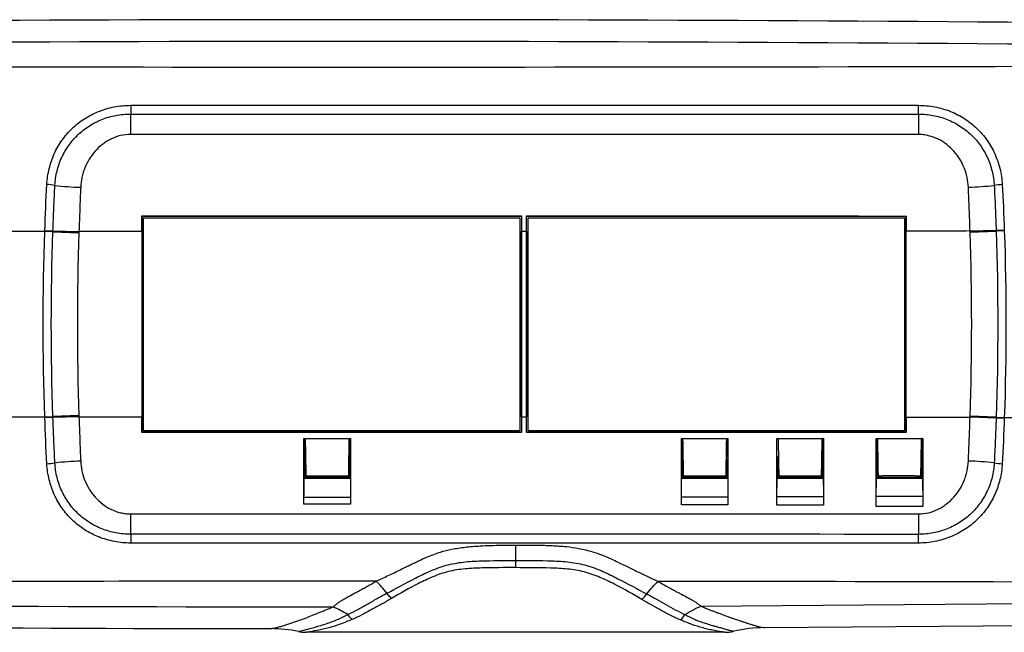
# Paper-space layout '_Bottom' of a CAD drawing. Header units: millimetres. Extents: x -8 to 293, y 158 to 238.
# Tile 2 of 3: x 99 to 228, y 158 to 238. Entities that reach past the tile are written whole.
import ezdxf

# ---------------------------------------------------------------- set-up
doc = ezdxf.new("R2010")
doc.units = ezdxf.units.MM

psp = doc.layouts.new('_Bottom')

# ---------------------------------------------------------------- linework, layer by layer
at = {"color": 7, "linetype": 'Continuous', "lineweight": 25}
for p, q in [((113.81, 226.69), (113.81, 225.55)), ((113.81, 222.89), (113.81, 225.55)), ((216.91, 225.55), (216.91, 226.69)), ((216.91, 225.55), (216.92, 222.88)), ((115.27, 212.21), (115.3, 212.18)), ((115.3, 183.91), (115.3, 212.18)), ((115.3, 212.18), (164.95, 212.18)), ((115.5, 211.98), (164.75, 211.98)), ((115.5, 184.08), (115.5, 211.98)), ((164.75, 211.98), (164.75, 184.08)), ((164.98, 212.21), (164.95, 212.18)), ((164.95, 212.18), (164.95, 183.91)), ((165.61, 212.21), (165.63, 212.18)), ((165.63, 183.91), (165.63, 212.18)), ((165.63, 212.18), (215.28, 212.18)), ((165.83, 211.98), (215.08, 211.98)), ((165.83, 184.08), (165.83, 211.98)), ((215.08, 211.98), (215.08, 184.08)), ((215.31, 212.2), (215.28, 212.18)), ((215.28, 212.18), (215.28, 183.91)), ((103.63, 210.13), (102.56, 210.17)), ((103.63, 210.21), (102.57, 210.26)), ((103.63, 210.27), (107.04, 210.17)), ((103.63, 210.21), (107.04, 210.1)), ((103.63, 210.13), (107.03, 210.01)), ((165.61, 210.16), (164.98, 210.16)), ((223.68, 210.24), (227.09, 210.34)), ((223.68, 210.18), (227.09, 210.29)), ((223.68, 210.09), (227.09, 210.21)), ((228.16, 210.33), (227.09, 210.29)), ((228.16, 210.25), (227.09, 210.21)), ((102.56, 185.92), (103.63, 185.96)), ((102.57, 185.83), (103.63, 185.87)), ((107.03, 186.08), (103.63, 185.96)), ((107.04, 185.99), (103.63, 185.87)), ((107.04, 185.92), (103.63, 185.82)), ((164.98, 185.93), (165.61, 185.93)), ((227.09, 185.88), (223.68, 186)), ((227.09, 185.8), (223.68, 185.91)), ((227.09, 185.74), (223.68, 185.85)), ((227.09, 185.88), (228.16, 185.84)), ((227.09, 185.8), (228.16, 185.75)), ((115.27, 183.88), (115.3, 183.91)), ((164.95, 183.91), (115.3, 183.91)), ((164.75, 184.08), (115.5, 184.08)), ((164.98, 183.88), (164.95, 183.91)), ((165.61, 183.88), (165.63, 183.91)), ((215.28, 183.91), (165.63, 183.91)), ((215.08, 184.08), (165.83, 184.08)), ((186.03, 183.02), (185.96, 183.02)), ((191.92, 183.02), (191.85, 183.02)), ((191.91, 180.69), (191.92, 183.02)), ((215.31, 183.88), (215.28, 183.91)), ((136.58, 180.69), (136.69, 180.69)), ((185.97, 180.84), (185.98, 179.31)), ((185.99, 180.69), (186.09, 180.69)), ((191.9, 179.31), (191.9, 180.44)), ((198.47, 180.69), (198.59, 180.69)), ((198.47, 180.69), (198.48, 179.31)), ((204.28, 180.69), (204.41, 180.69)), ((211.47, 180.69), (211.59, 180.69)), ((217.41, 180.69), (217.28, 180.69)), ((217.4, 179.82), (217.27, 179.81)), ((136.74, 178.19), (136.6, 178.19)), ((136.6, 177.98), (136.6, 178.14)), ((136.94, 177.98), (136.6, 177.98)), ((137.12, 178.09), (136.94, 177.98)), ((136.94, 177.98), (140.94, 177.98)), ((137.12, 178.19), (137.12, 178.09)), ((137.12, 178.09), (140.76, 178.09)), ((140.76, 178.19), (140.76, 178.09)), ((140.76, 178.09), (140.94, 177.98)), ((142.48, 177.98), (140.94, 177.98)), ((141.32, 178.19), (141.33, 177.96)), ((142.48, 178.2), (142.34, 178.2)), ((186.14, 178.2), (186, 178.2)), ((186, 177.98), (186, 178.14)), ((191.88, 177.98), (186, 177.98)), ((188.11, 177.96), (188.12, 178.19)), ((191.88, 178.2), (191.74, 178.2)), ((191.88, 178.19), (191.82, 178.19)), ((198.64, 178.19), (198.42, 178.19)), ((198.5, 177.97), (198.5, 178.14)), ((204.38, 177.97), (198.5, 177.97)), ((204.46, 178.19), (204.24, 178.19)), ((211.49, 177.96), (211.5, 178.14)), ((211.84, 177.96), (211.49, 177.96)), ((211.64, 178.19), (211.49, 178.19)), ((212.19, 178.18), (211.84, 177.96)), ((211.84, 177.96), (216.84, 177.96)), ((212.02, 178.07), (212.02, 178.19)), ((212.27, 178.22), (216.41, 178.22)), ((212.72, 178.15), (212.72, 178.19)), ((212.91, 178.16), (212.91, 178.19)), ((213.81, 178.11), (213.81, 178.19)), ((214.02, 178.11), (214.02, 178.19)), ((214.31, 178.14), (214.31, 178.19)), ((215.29, 178.12), (215.29, 178.19)), ((216.46, 178.19), (216.84, 177.96)), ((217.39, 177.96), (216.84, 177.96)), ((217.25, 178.19), (217.39, 178.19)), ((113.81, 170.54), (113.81, 173.2)), ((216.92, 173.2), (216.91, 170.53)), ((113.81, 170.54), (113.81, 169.39)), ((216.91, 169.39), (216.91, 170.53)), ((188.43, 161.13), (267.75, 161.76)), ((196.76, 158.32), (267.79, 158.91)), ((191.57, 157.71), (136.83, 157.71))]:
    psp.add_line(p, q, dxfattribs=at)
at = {"color": 8, "linetype": 'Continuous', "lineweight": 25}
for p, q in [((136.58, 179.64), (136.71, 179.64)), ((186.12, 179.06), (185.98, 179.06)), ((191.9, 178.99), (191.75, 178.99)), ((198.62, 179.02), (198.48, 179.02)), ((204.4, 179.05), (204.25, 179.05)), ((213.44, 178.14), (213.44, 178.19)), ((217.24, 178.21), (217.39, 178.21))]:
    psp.add_line(p, q, dxfattribs=at)
at = {"color": 7, "linetype": 'Continuous', "lineweight": 25, "flags": 128}
for points in [[(136.49, 183.09), (136.53, 183.06), (136.56, 183.02)], [(142.46, 182.48), (142.45, 182.66), (142.45, 182.81), (142.45, 182.94), (142.45, 183.03), (142.45, 183.08)], [(142.45, 183.08), (142.46, 182.26), (142.47, 181.47), (142.49, 180.69)], [(142.59, 183.09), (142.55, 183.06), (142.52, 183.02)], [(185.89, 183.09), (185.93, 183.06), (185.96, 183.02)], [(191.99, 183.09), (191.95, 183.06), (191.92, 183.02)], [(198.39, 183.09), (198.43, 183.06), (198.46, 183.02)], [(204.49, 183.09), (204.45, 183.06), (204.42, 183.02)], [(211.39, 183.09), (211.42, 183.06), (211.46, 183.02)], [(217.49, 183.09), (217.47, 183.07), (217.45, 183.05), (217.42, 183.02)], [(142.49, 180.69), (142.48, 181.27), (142.47, 181.87), (142.46, 182.48)], [(136.51, 177.89), (136.56, 177.94), (136.6, 177.98)], [(142.48, 178.14), (142.48, 178.04), (142.48, 177.98)], [(142.57, 177.89), (142.52, 177.94), (142.48, 177.98)], [(185.92, 177.89), (185.96, 177.93), (186, 177.98)], [(191.88, 178.14), (191.88, 178.03), (191.88, 177.98)], [(191.96, 177.89), (191.92, 177.93), (191.88, 177.98)], [(198.42, 177.89), (198.46, 177.93), (198.5, 177.97)], [(204.38, 178.14), (204.38, 178.03), (204.38, 177.97)], [(204.46, 177.89), (204.42, 177.93), (204.38, 177.97)], [(211.42, 177.89), (211.46, 177.93), (211.49, 177.96)], [(217.38, 178.14), (217.39, 178.03), (217.39, 177.96)], [(217.46, 177.89), (217.42, 177.93), (217.39, 177.96)]]:
    psp.add_lwpolyline(points, dxfattribs=at)
at = {"color": 7, "linetype": 'Continuous', "lineweight": 25}
for centre, radius, start, end in [((142.36, -10640.58), 10878.48, 89.339383, 90.660617), ((142.36, -10640.58), 10875.63, 89.339383, 90.660617), ((102.23, 205.25), 11.09, 81.4083, 86.8897), ((108.37, 253.26), 37.32, 263.1017, 268.2928), ((222.34, 253.85), 37.9, 271.6873, 276.8052), ((228.49, 205.06), 11.27, 93.0505, 98.447), ((102.23, 190.84), 11.08, 273.1105, 278.5919), ((108.37, 142.82), 37.32, 91.7073, 96.8985), ((222.34, 142.24), 37.9, 83.1947, 88.3126), ((228.49, 191.03), 11.27, 261.5527, 266.9493), ((142.36, 11036.67), 10875.63, 269.339383, 269.989095), ((142.36, 11036.67), 10878.48, 269.339383, 269.946209)]:
    psp.add_arc(centre, radius, start, end, dxfattribs=at)
for points in [[(19.3, 231.9), (101.33, 231.63), (183.39, 231.63), (265.42, 231.9)], [(113.81, 226.69), (148.18, 226.69), (182.54, 226.69), (216.91, 226.69)], [(113.81, 225.55), (148.18, 225.55), (182.55, 225.55), (216.91, 225.55)], [(216.92, 222.88), (182.55, 222.89), (148.18, 222.89), (113.81, 222.89)], [(102.57, 210.26), (102.63, 212.3), (102.72, 214.33), (102.83, 216.32)], [(227.89, 216.32), (228, 214.35), (228.09, 212.35), (228.16, 210.33)], [(115.27, 212.21), (131.84, 212.21), (148.41, 212.21), (164.98, 212.21)], [(115.27, 210.16), (115.27, 210.84), (115.27, 211.53), (115.27, 212.21)], [(164.98, 212.21), (164.98, 211.53), (164.98, 210.84), (164.98, 210.16)], [(165.61, 212.21), (182.17, 212.21), (198.74, 212.21), (215.31, 212.2)], [(165.61, 210.16), (165.61, 210.84), (165.61, 211.53), (165.61, 212.21)], [(215.31, 212.2), (215.31, 211.55), (215.31, 210.88), (215.31, 210.22)], [(102.56, 210.17), (74.74, 210.2), (46.91, 210.26), (19.09, 210.36)], [(102.56, 185.92), (102.29, 194), (102.29, 202.09), (102.56, 210.17)], [(103.63, 185.96), (103.35, 194.01), (103.35, 202.08), (103.63, 210.13)], [(103.63, 210.21), (103.63, 210.23), (103.63, 210.25), (103.63, 210.27)], [(103.63, 210.13), (103.63, 210.16), (103.63, 210.19), (103.63, 210.21)], [(107.04, 210.1), (107.04, 210.07), (107.04, 210.04), (107.03, 210.01)], [(107.04, 210.17), (107.04, 210.15), (107.04, 210.12), (107.04, 210.1)], [(115.27, 210.16), (112.53, 210.16), (109.78, 210.16), (107.04, 210.17)], [(115.27, 210.16), (115.27, 202.08), (115.27, 194.01), (115.27, 185.93)], [(164.98, 185.93), (164.98, 194.01), (164.98, 202.08), (164.98, 210.16)], [(165.61, 210.16), (165.6, 202.08), (165.6, 194.01), (165.61, 185.93)], [(223.68, 210.24), (220.89, 210.23), (218.1, 210.23), (215.31, 210.22)], [(215.31, 185.86), (215.31, 193.98), (215.31, 202.1), (215.31, 210.22)], [(223.68, 210.18), (223.68, 210.2), (223.68, 210.22), (223.68, 210.24)], [(223.68, 210.09), (223.68, 210.12), (223.68, 210.15), (223.68, 210.18)], [(223.68, 186), (223.96, 194.03), (223.96, 202.06), (223.68, 210.09)], [(227.09, 210.34), (227.09, 210.33), (227.09, 210.31), (227.09, 210.29)], [(227.09, 210.29), (227.09, 210.27), (227.09, 210.24), (227.09, 210.21)], [(227.09, 210.21), (227.37, 202.1), (227.37, 193.99), (227.09, 185.88)], [(228.16, 210.33), (228.16, 210.31), (228.16, 210.28), (228.16, 210.25)], [(228.16, 210.25), (228.44, 202.12), (228.44, 193.97), (228.16, 185.84)], [(107.03, 210.01), (106.76, 202.03), (106.76, 194.05), (107.03, 186.08)], [(19.09, 185.73), (46.91, 185.82), (74.74, 185.89), (102.56, 185.92)], [(102.57, 185.83), (102.56, 185.86), (102.56, 185.89), (102.56, 185.92)], [(102.83, 179.77), (102.72, 181.76), (102.63, 183.79), (102.57, 185.83)], [(103.63, 185.87), (103.63, 185.9), (103.63, 185.93), (103.63, 185.96)], [(103.63, 185.82), (103.63, 185.84), (103.63, 185.85), (103.63, 185.87)], [(107.04, 185.99), (107.04, 185.96), (107.04, 185.94), (107.04, 185.92)], [(107.04, 185.92), (109.78, 185.92), (112.53, 185.93), (115.27, 185.93)], [(115.27, 183.88), (115.27, 184.56), (115.27, 185.24), (115.27, 185.93)], [(164.98, 185.93), (164.98, 185.25), (164.98, 184.56), (164.98, 183.88)], [(165.61, 183.88), (165.61, 184.56), (165.61, 185.25), (165.61, 185.93)], [(215.31, 185.86), (215.31, 185.2), (215.31, 184.54), (215.31, 183.88)], [(215.31, 185.86), (218.1, 185.86), (220.89, 185.85), (223.68, 185.85)], [(223.68, 185.91), (223.68, 185.94), (223.68, 185.97), (223.68, 186)], [(223.68, 185.85), (223.68, 185.87), (223.68, 185.89), (223.68, 185.91)], [(227.09, 185.88), (227.09, 185.85), (227.09, 185.82), (227.09, 185.8)], [(227.09, 185.8), (227.09, 185.78), (227.09, 185.76), (227.09, 185.74)], [(228.16, 185.75), (228.09, 183.74), (228, 181.74), (227.89, 179.77)], [(228.16, 185.84), (240.65, 185.81), (253.14, 185.77), (265.63, 185.73)], [(164.98, 183.88), (148.41, 183.88), (131.84, 183.88), (115.27, 183.88)], [(136.65, 183.09), (136.68, 181.35), (136.71, 179.71), (136.74, 178.19)], [(142.34, 178.19), (142.36, 179.73), (142.39, 181.36), (142.42, 183.09)], [(142.5, 179.31), (142.5, 180.55), (142.51, 181.78), (142.52, 183.02)], [(215.31, 183.88), (198.74, 183.88), (182.17, 183.88), (165.61, 183.88)], [(186.05, 183.09), (186.08, 181.33), (186.11, 179.7), (186.14, 178.19)], [(191.74, 178.19), (191.76, 179.71), (191.79, 181.35), (191.82, 183.09)], [(198.55, 183.09), (198.58, 181.33), (198.61, 179.69), (198.64, 178.19)], [(204.24, 178.19), (204.26, 179.7), (204.29, 181.34), (204.32, 183.09)], [(204.4, 179.31), (204.4, 180.55), (204.41, 181.79), (204.42, 183.02)], [(217.4, 179.31), (217.41, 180.55), (217.41, 181.79), (217.42, 183.02)], [(136.59, 178.97), (136.59, 179.06), (136.58, 179.18), (136.58, 179.31)], [(142.49, 178.97), (142.49, 179.06), (142.5, 179.18), (142.5, 179.31)], [(185.99, 178.97), (185.98, 179.06), (185.98, 179.18), (185.98, 179.31)], [(191.9, 178.97), (191.9, 179.06), (191.9, 179.18), (191.9, 179.31)], [(198.48, 178.97), (198.48, 179.06), (198.48, 179.18), (198.48, 179.31)], [(204.4, 178.97), (204.4, 179.06), (204.4, 179.18), (204.4, 179.31)], [(211.48, 178.97), (211.48, 179.06), (211.48, 179.18), (211.48, 179.31)], [(217.4, 178.97), (217.4, 179.06), (217.4, 179.18), (217.4, 179.31)], [(136.74, 178.19), (138.6, 178.19), (140.47, 178.19), (142.34, 178.19)], [(186.14, 178.19), (188, 178.19), (189.87, 178.19), (191.74, 178.19)], [(198.64, 178.19), (200.5, 178.19), (202.37, 178.19), (204.24, 178.19)], [(211.64, 178.19), (213.5, 178.19), (215.37, 178.19), (217.24, 178.19)], [(113.81, 173.2), (148.18, 173.2), (182.55, 173.2), (216.92, 173.2)], [(216.91, 170.53), (182.55, 170.54), (148.18, 170.54), (113.81, 170.54)], [(216.91, 169.39), (182.54, 169.4), (148.18, 169.4), (113.81, 169.39)], [(164.24, 167.1), (164.23, 167.81), (164.23, 168.5), (164.23, 169.13)], [(164.24, 166.17), (164.24, 166.44), (164.24, 166.76), (164.24, 167.1)], [(145.92, 164.39), (103.71, 164.4), (61.5, 164.33), (19.3, 164.19)], [(147.34, 162.82), (146.89, 163.42), (146.4, 163.96), (145.92, 164.39)], [(181.36, 162.73), (181.83, 163.35), (182.34, 163.92), (182.84, 164.37)], [(265.42, 164.19), (237.9, 164.28), (210.37, 164.34), (182.84, 164.37)], [(147.95, 162.14), (147.74, 162.33), (147.54, 162.56), (147.34, 162.82)], [(180.72, 162.01), (180.94, 162.21), (181.16, 162.45), (181.36, 162.73)], [(186.34, 160.02), (187.03, 160.45), (187.73, 160.83), (188.43, 161.13)], [(142.25, 160.04), (141.61, 160.43), (140.95, 160.76), (140.29, 161.03)], [(142.78, 159.38), (142.6, 159.56), (142.42, 159.78), (142.25, 160.04)], [(185.79, 159.32), (185.98, 159.5), (186.17, 159.74), (186.34, 160.02)], [(135.78, 157.81), (134.59, 158.07), (133.37, 158.19), (132.15, 158.19)], [(135.78, 157.81), (135.98, 157.86), (136.2, 157.91), (136.43, 157.97)], [(136.43, 157.97), (136.5, 157.99), (136.57, 158.01), (136.64, 158.03)], [(191.79, 158.09), (191.93, 158.05), (192.07, 158.01), (192.2, 157.98)], [(192.2, 157.98), (192.39, 157.93), (192.58, 157.88), (192.75, 157.84)]]:
    psp.add_open_spline(points, degree=3, dxfattribs=at)
for points, knots in [([(102.83, 216.32), (102.87, 217.03), (102.98, 217.72), (103.22, 218.73), (103.32, 219.06), (103.54, 219.72), (103.67, 220.04), (104.09, 220.97), (104.43, 221.56), (105.21, 222.67), (105.66, 223.2), (106.64, 224.14), (107.17, 224.56), (108.04, 225.12), (108.35, 225.29), (108.97, 225.61), (109.29, 225.76), (110.26, 226.15), (110.94, 226.35), (112.36, 226.62), (113.08, 226.69), (113.81, 226.69)], [0, 0, 0, 0, 0.125, 0.125, 0.1875, 0.1875, 0.25, 0.25, 0.375, 0.375, 0.5, 0.5, 0.625, 0.625, 0.6875, 0.6875, 0.75, 0.75, 0.875, 0.875, 1, 1, 1, 1]), ([(103.89, 216.21), (103.92, 216.85), (104.02, 217.47), (104.24, 218.38), (104.33, 218.68), (104.53, 219.27), (104.65, 219.56), (105.03, 220.4), (105.34, 220.93), (106.05, 221.93), (106.46, 222.41), (107.35, 223.25), (107.83, 223.63), (108.62, 224.14), (108.89, 224.3), (109.45, 224.59), (109.74, 224.72), (110.62, 225.07), (111.23, 225.25), (112.18, 225.43), (112.5, 225.48), (113.15, 225.54), (113.48, 225.55), (113.81, 225.55)], [0, 0, 0, 0, 0.125, 0.125, 0.1875, 0.1875, 0.25, 0.25, 0.375, 0.375, 0.5, 0.5, 0.625, 0.625, 0.6875, 0.6875, 0.75, 0.75, 0.875, 0.875, 0.9375, 0.9375, 1, 1, 1, 1]), ([(216.91, 226.69), (217.64, 226.69), (218.35, 226.63), (219.4, 226.43), (219.75, 226.34), (220.43, 226.14), (220.77, 226.03), (221.75, 225.64), (222.36, 225.32), (223.52, 224.58), (224.07, 224.14), (225.06, 223.2), (225.5, 222.68), (226.09, 221.85), (226.27, 221.56), (226.61, 220.97), (226.77, 220.66), (227.19, 219.73), (227.42, 219.08), (227.67, 218.06), (227.73, 217.72), (227.84, 217.02), (227.87, 216.67), (227.89, 216.32)], [0, 0, 0, 0, 0.125, 0.125, 0.1875, 0.1875, 0.25, 0.25, 0.375, 0.375, 0.5, 0.5, 0.625, 0.625, 0.6875, 0.6875, 0.75, 0.75, 0.875, 0.875, 0.9375, 0.9375, 1, 1, 1, 1]), ([(216.91, 225.55), (217.57, 225.55), (218.21, 225.49), (219.47, 225.25), (220.09, 225.07), (221.27, 224.6), (221.83, 224.32), (222.62, 223.81), (222.88, 223.63), (223.36, 223.24), (223.6, 223.04), (224.04, 222.62), (224.25, 222.4), (224.66, 221.93), (224.85, 221.68), (225.38, 220.93), (225.69, 220.4), (226.07, 219.56), (226.19, 219.27), (226.4, 218.68), (226.48, 218.38), (226.71, 217.47), (226.8, 216.85), (226.84, 216.21)], [0, 0, 0, 0, 0.125, 0.125, 0.25, 0.25, 0.375, 0.375, 0.4375, 0.4375, 0.5, 0.5, 0.5625, 0.5625, 0.625, 0.625, 0.75, 0.75, 0.8125, 0.8125, 0.875, 0.875, 1, 1, 1, 1]), ([(113.81, 222.89), (113.35, 222.89), (112.91, 222.83), (112.03, 222.62), (111.62, 222.46), (111.02, 222.17), (110.83, 222.06), (110.46, 221.83), (110.28, 221.7), (109.76, 221.31), (109.45, 221.01), (108.87, 220.36), (108.61, 220.02), (108.16, 219.29), (107.97, 218.91), (107.73, 218.31), (107.65, 218.1), (107.53, 217.68), (107.47, 217.47), (107.33, 216.83), (107.28, 216.4), (107.26, 215.96)], [0, 0, 0, 0, 0.125, 0.125, 0.25, 0.25, 0.3125, 0.3125, 0.375, 0.375, 0.5, 0.5, 0.625, 0.625, 0.75, 0.75, 0.8125, 0.8125, 0.875, 0.875, 1, 1, 1, 1]), ([(223.46, 215.96), (223.42, 216.84), (223.24, 217.69), (222.76, 218.89), (222.56, 219.28), (222.11, 220.01), (221.86, 220.35), (221.28, 221), (220.96, 221.3), (220.27, 221.83), (219.9, 222.07), (219.11, 222.46), (218.69, 222.61), (218.04, 222.77), (217.81, 222.82), (217.37, 222.87), (217.14, 222.88), (216.92, 222.88)], [0, 0, 0, 0, 0.25, 0.25, 0.375, 0.375, 0.5, 0.5, 0.625, 0.625, 0.75, 0.75, 0.875, 0.875, 0.9375, 0.9375, 1, 1, 1, 1]), ([(103.63, 210.27), (103.67, 211.27), (103.71, 212.26), (103.79, 214.25), (103.84, 215.23), (103.89, 216.21)], [0, 0, 0, 0, 0.5, 0.5, 1, 1, 1, 1]), ([(107.26, 215.96), (107.22, 215), (107.18, 214.04), (107.11, 212.11), (107.07, 211.14), (107.04, 210.17)], [0, 0, 0, 0, 0.5, 0.5, 1, 1, 1, 1]), ([(223.68, 210.24), (223.64, 211.2), (223.61, 212.16), (223.54, 214.07), (223.5, 215.02), (223.46, 215.96)], [0, 0, 0, 0, 0.5, 0.5, 1, 1, 1, 1]), ([(226.84, 216.21), (226.89, 215.24), (226.93, 214.27), (227.02, 212.32), (227.05, 211.33), (227.09, 210.34)], [0, 0, 0, 0, 0.5, 0.5, 1, 1, 1, 1]), ([(102.56, 210.17), (102.56, 210.18), (102.56, 210.19), (102.56, 210.2), (102.56, 210.22), (102.56, 210.24), (102.57, 210.26)], [0, 0, 0, 0, 0.00002589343, 0.00002589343, 0.00002589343, 0.00008578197, 0.00008578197, 0.00008578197, 0.00008578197]), ([(103.89, 179.88), (103.84, 180.85), (103.79, 181.84), (103.71, 183.82), (103.67, 184.82), (103.63, 185.82)], [0, 0, 0, 0, 0.5, 0.5, 1, 1, 1, 1]), ([(107.03, 186.08), (107.04, 186.05), (107.04, 186.03), (107.04, 186), (107.04, 186), (107.04, 185.99), (107.04, 185.99)], [0, 0, 0, 0, 0.00007927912, 0.00007927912, 0.00007927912, 0.00009437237, 0.00009437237, 0.00009437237, 0.00009437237]), ([(107.04, 185.92), (107.07, 184.95), (107.11, 183.98), (107.18, 182.05), (107.22, 181.08), (107.26, 180.13)], [0, 0, 0, 0, 0.5, 0.5, 1, 1, 1, 1]), ([(223.46, 180.13), (223.5, 181.07), (223.54, 182.02), (223.61, 183.93), (223.64, 184.88), (223.68, 185.85)], [0, 0, 0, 0, 0.5, 0.5, 1, 1, 1, 1]), ([(227.09, 185.74), (227.05, 184.76), (227.02, 183.77), (226.93, 181.82), (226.89, 180.84), (226.84, 179.88)], [0, 0, 0, 0, 0.5, 0.5, 1, 1, 1, 1]), ([(228.16, 185.84), (228.16, 185.83), (228.16, 185.82), (228.16, 185.81), (228.16, 185.79), (228.16, 185.77), (228.16, 185.75)], [0, 0, 0, 0, 0.00002584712, 0.00002584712, 0.00002584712, 0.00008342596, 0.00008342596, 0.00008342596, 0.00008342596]), ([(136.49, 183.09), (137.34, 183.09), (138.19, 183.09), (139.04, 183.09), (139.63, 183.09), (140.22, 183.09), (140.81, 183.09), (141.4, 183.09), (142, 183.09), (142.59, 183.09)], [0, 0, 0, 0, 0.002545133, 0.002545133, 0.002545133, 0.00432256, 0.00432256, 0.00432256, 0.006099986, 0.006099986, 0.006099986, 0.006099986]), ([(136.49, 174.48), (136.49, 175.85), (136.49, 177.27), (136.49, 180.15), (136.49, 181.61), (136.49, 183.09)], [0, 0, 0, 0, 0.5, 0.5, 1, 1, 1, 1]), ([(136.56, 183.02), (136.57, 182.41), (136.57, 181.8), (136.58, 181.19), (136.58, 180.57), (136.58, 179.94), (136.58, 179.31)], [0.011477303, 0.011477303, 0.011477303, 0.011477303, 0.013494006, 0.013494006, 0.013494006, 0.015566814, 0.015566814, 0.015566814, 0.015566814]), ([(142.59, 183.09), (142.59, 181.61), (142.59, 180.15), (142.59, 177.26), (142.59, 175.85), (142.59, 174.48)], [0, 0, 0, 0, 0.5, 0.5, 1, 1, 1, 1]), ([(185.89, 183.09), (186.72, 183.09), (187.55, 183.09), (188.38, 183.09), (188.99, 183.09), (189.59, 183.09), (190.19, 183.09), (190.79, 183.09), (191.39, 183.09), (191.99, 183.09)], [0, 0, 0, 0, 0.00249424, 0.00249424, 0.00249424, 0.004297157, 0.004297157, 0.004297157, 0.006100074, 0.006100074, 0.006100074, 0.006100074]), ([(185.89, 174.38), (185.89, 175.77), (185.89, 177.2), (185.89, 180.12), (185.89, 181.6), (185.89, 183.09)], [0, 0, 0, 0, 0.5, 0.5, 1, 1, 1, 1]), ([(185.99, 180.69), (185.99, 180.79), (186, 181.17), (186.01, 181.77), (186.02, 182.46), (186.03, 182.84), (186.03, 183.02)], [0, 0, 0, 0, 0.126777, 0.518734, 0.779835, 1, 1, 1, 1]), ([(191.85, 183.02), (191.85, 182.95), (191.85, 182.56), (191.87, 181.98), (191.88, 181.27), (191.88, 180.88), (191.89, 180.69)], [0, 0, 0, 0, 0.085955, 0.481524, 0.745048, 1, 1, 1, 1]), ([(191.99, 183.09), (191.99, 181.6), (191.99, 180.11), (191.99, 177.19), (191.99, 175.77), (191.99, 174.38)], [0, 0, 0, 0, 0.5, 0.5, 1, 1, 1, 1]), ([(198.39, 183.09), (199.21, 183.09), (200.03, 183.09), (200.85, 183.09), (201.45, 183.09), (202.06, 183.09), (202.67, 183.09), (203.28, 183.09), (203.88, 183.09), (204.49, 183.09)], [0, 0, 0, 0, 0.002456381, 0.002456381, 0.002456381, 0.004278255, 0.004278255, 0.004278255, 0.006100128, 0.006100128, 0.006100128, 0.006100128]), ([(198.39, 174.33), (198.39, 175.73), (198.39, 177.17), (198.39, 180.1), (198.39, 181.59), (198.39, 183.09)], [0, 0, 0, 0, 0.5, 0.5, 1, 1, 1, 1]), ([(204.49, 183.09), (204.49, 181.59), (204.49, 180.1), (204.49, 177.16), (204.49, 175.73), (204.49, 174.33)], [0, 0, 0, 0, 0.5, 0.5, 1, 1, 1, 1]), ([(211.39, 183.09), (212.19, 183.09), (212.99, 183.09), (213.8, 183.09), (214.41, 183.09), (215.03, 183.09), (215.64, 183.09), (216.26, 183.09), (216.87, 183.09), (217.49, 183.09)], [0, 0, 0, 0, 0.002405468, 0.002405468, 0.002405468, 0.004252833, 0.004252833, 0.004252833, 0.006100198, 0.006100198, 0.006100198, 0.006100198]), ([(211.39, 174.16), (211.39, 175.58), (211.39, 177.05), (211.39, 180.04), (211.39, 181.56), (211.39, 183.09)], [0, 0, 0, 0, 0.5, 0.5, 1, 1, 1, 1]), ([(211.46, 183.02), (211.46, 182.41), (211.47, 181.8), (211.47, 181.19), (211.47, 180.57), (211.48, 179.94), (211.48, 179.31)], [0.011982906, 0.011982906, 0.011982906, 0.011982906, 0.014002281, 0.014002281, 0.014002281, 0.016077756, 0.016077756, 0.016077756, 0.016077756]), ([(211.55, 183.09), (211.57, 182.2), (211.58, 181.35), (211.61, 179.72), (211.62, 178.94), (211.64, 178.19)], [0, 0, 0, 0, 0.5, 0.5, 1, 1, 1, 1]), ([(217.24, 178.19), (217.25, 178.94), (217.26, 179.72), (217.29, 181.36), (217.31, 182.21), (217.32, 183.09)], [0, 0, 0, 0, 0.5, 0.5, 1, 1, 1, 1]), ([(217.49, 183.09), (217.49, 181.56), (217.49, 180.04), (217.49, 177.04), (217.49, 175.58), (217.49, 174.16)], [0, 0, 0, 0, 0.5, 0.5, 1, 1, 1, 1]), ([(113.81, 169.39), (113.08, 169.39), (112.37, 169.46), (111.32, 169.66), (110.97, 169.75), (110.28, 169.95), (109.95, 170.06), (108.97, 170.45), (108.36, 170.77), (107.2, 171.51), (106.65, 171.94), (105.66, 172.89), (105.22, 173.41), (104.63, 174.24), (104.45, 174.52), (104.11, 175.12), (103.95, 175.42), (103.53, 176.36), (103.31, 177.01), (103.06, 178.02), (102.99, 178.37), (102.89, 179.06), (102.85, 179.41), (102.83, 179.77)], [0, 0, 0, 0, 0.125, 0.125, 0.1875, 0.1875, 0.25, 0.25, 0.375, 0.375, 0.5, 0.5, 0.625, 0.625, 0.6875, 0.6875, 0.75, 0.75, 0.875, 0.875, 0.9375, 0.9375, 1, 1, 1, 1]), ([(113.81, 170.54), (113.15, 170.54), (112.51, 170.6), (111.25, 170.84), (110.63, 171.02), (109.45, 171.49), (108.89, 171.77), (108.1, 172.28), (107.84, 172.46), (107.36, 172.84), (107.13, 173.05), (106.68, 173.47), (106.47, 173.69), (106.07, 174.16), (105.87, 174.4), (105.34, 175.15), (105.03, 175.68), (104.65, 176.52), (104.53, 176.81), (104.33, 177.4), (104.24, 177.7), (104.02, 178.61), (103.92, 179.24), (103.89, 179.88)], [0, 0, 0, 0, 0.125, 0.125, 0.25, 0.25, 0.375, 0.375, 0.4375, 0.4375, 0.5, 0.5, 0.5625, 0.5625, 0.625, 0.625, 0.75, 0.75, 0.8125, 0.8125, 0.875, 0.875, 1, 1, 1, 1]), ([(107.26, 180.13), (107.3, 179.24), (107.48, 178.4), (107.96, 177.2), (108.16, 176.81), (108.61, 176.08), (108.86, 175.73), (109.44, 175.09), (109.76, 174.79), (110.45, 174.25), (110.82, 174.02), (111.61, 173.62), (112.03, 173.47), (112.68, 173.31), (112.91, 173.27), (113.35, 173.22), (113.58, 173.2), (113.81, 173.2)], [0, 0, 0, 0, 0.25, 0.25, 0.375, 0.375, 0.5, 0.5, 0.625, 0.625, 0.75, 0.75, 0.875, 0.875, 0.9375, 0.9375, 1, 1, 1, 1]), ([(226.84, 179.88), (226.8, 179.24), (226.71, 178.62), (226.49, 177.71), (226.4, 177.41), (226.19, 176.83), (226.08, 176.53), (225.69, 175.69), (225.38, 175.16), (224.67, 174.16), (224.26, 173.68), (223.37, 172.83), (222.89, 172.45), (222.1, 171.95), (221.83, 171.79), (221.27, 171.5), (220.98, 171.37), (220.1, 171.02), (219.49, 170.84), (218.54, 170.66), (218.21, 170.61), (217.57, 170.55), (217.24, 170.53), (216.91, 170.53)], [0, 0, 0, 0, 0.125, 0.125, 0.1875, 0.1875, 0.25, 0.25, 0.375, 0.375, 0.5, 0.5, 0.625, 0.625, 0.6875, 0.6875, 0.75, 0.75, 0.875, 0.875, 0.9375, 0.9375, 1, 1, 1, 1]), ([(227.89, 179.77), (227.85, 179.06), (227.75, 178.37), (227.5, 177.36), (227.41, 177.03), (227.18, 176.38), (227.05, 176.05), (226.63, 175.12), (226.29, 174.53), (225.51, 173.42), (225.06, 172.89), (224.08, 171.95), (223.55, 171.53), (222.68, 170.97), (222.37, 170.79), (221.75, 170.47), (221.43, 170.33), (220.46, 169.94), (219.78, 169.73), (218.36, 169.46), (217.64, 169.39), (216.91, 169.39)], [0, 0, 0, 0, 0.125, 0.125, 0.1875, 0.1875, 0.25, 0.25, 0.375, 0.375, 0.5, 0.5, 0.625, 0.625, 0.6875, 0.6875, 0.75, 0.75, 0.875, 0.875, 1, 1, 1, 1]), ([(216.92, 173.2), (217.37, 173.2), (217.81, 173.26), (218.69, 173.47), (219.1, 173.63), (219.7, 173.92), (219.89, 174.03), (220.26, 174.26), (220.44, 174.39), (220.96, 174.78), (221.27, 175.08), (221.85, 175.73), (222.11, 176.07), (222.56, 176.8), (222.75, 177.18), (222.99, 177.78), (223.07, 177.99), (223.19, 178.41), (223.25, 178.62), (223.39, 179.25), (223.44, 179.69), (223.46, 180.13)], [0, 0, 0, 0, 0.125, 0.125, 0.25, 0.25, 0.3125, 0.3125, 0.375, 0.375, 0.5, 0.5, 0.625, 0.625, 0.75, 0.75, 0.8125, 0.8125, 0.875, 0.875, 1, 1, 1, 1]), ([(136.49, 175.39), (136.5, 175.8), (136.5, 176.22), (136.5, 176.64), (136.51, 177.06), (136.51, 177.48), (136.51, 177.89)], [0, 0, 0, 0, 0.001256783, 0.001256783, 0.001256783, 0.002513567, 0.002513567, 0.002513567, 0.002513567]), ([(136.51, 177.89), (137.52, 177.89), (138.53, 177.89), (139.54, 177.89), (140.55, 177.89), (141.56, 177.89), (142.57, 177.89)], [0, 0, 0, 0, 0.003028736, 0.003028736, 0.003028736, 0.006057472, 0.006057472, 0.006057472, 0.006057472]), ([(136.59, 178.97), (136.59, 178.83), (136.59, 178.69), (136.59, 178.56), (136.6, 178.42), (136.6, 178.28), (136.6, 178.14)], [0.003243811, 0.003243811, 0.003243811, 0.003243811, 0.003885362, 0.003885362, 0.003885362, 0.004527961, 0.004527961, 0.004527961, 0.004527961]), ([(142.48, 178.14), (142.48, 178.28), (142.48, 178.42), (142.49, 178.56), (142.49, 178.69), (142.49, 178.83), (142.49, 178.97)], [0.003243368, 0.003243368, 0.003243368, 0.003243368, 0.003885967, 0.003885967, 0.003885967, 0.004527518, 0.004527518, 0.004527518, 0.004527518]), ([(142.57, 177.89), (142.57, 177.48), (142.57, 177.06), (142.58, 176.64), (142.58, 176.22), (142.58, 175.8), (142.59, 175.39)], [0, 0, 0, 0, 0.001256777, 0.001256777, 0.001256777, 0.002513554, 0.002513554, 0.002513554, 0.002513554]), ([(185.9, 175.46), (185.9, 175.86), (185.9, 176.27), (185.91, 176.68), (185.91, 177.08), (185.91, 177.49), (185.92, 177.89)], [0, 0, 0, 0, 0.001232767, 0.001232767, 0.001232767, 0.002465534, 0.002465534, 0.002465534, 0.002465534]), ([(185.92, 177.89), (186.92, 177.89), (187.93, 177.89), (188.94, 177.89), (189.95, 177.89), (190.96, 177.89), (191.96, 177.89)], [0, 0, 0, 0, 0.003024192, 0.003024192, 0.003024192, 0.006048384, 0.006048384, 0.006048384, 0.006048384]), ([(185.99, 178.97), (185.99, 178.83), (185.99, 178.69), (185.99, 178.56), (185.99, 178.42), (186, 178.28), (186, 178.14)], [0.003243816, 0.003243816, 0.003243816, 0.003243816, 0.003885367, 0.003885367, 0.003885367, 0.004527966, 0.004527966, 0.004527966, 0.004527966]), ([(191.88, 178.14), (191.88, 178.28), (191.89, 178.42), (191.89, 178.56), (191.89, 178.69), (191.89, 178.83), (191.9, 178.97)], [0.003243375, 0.003243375, 0.003243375, 0.003243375, 0.003885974, 0.003885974, 0.003885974, 0.004527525, 0.004527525, 0.004527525, 0.004527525]), ([(191.96, 177.89), (191.97, 177.65), (191.97, 177.4), (191.97, 177.16), (191.97, 176.92), (191.97, 176.67), (191.98, 176.43), (191.98, 176.1), (191.98, 175.78), (191.98, 175.46)], [0, 0, 0, 0, 0.000742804, 0.000742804, 0.000742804, 0.001485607, 0.001485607, 0.001485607, 0.002465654, 0.002465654, 0.002465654, 0.002465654]), ([(198.4, 175.48), (198.4, 175.88), (198.4, 176.28), (198.41, 176.69), (198.41, 177.09), (198.41, 177.49), (198.42, 177.89)], [0, 0, 0, 0, 0.0012293, 0.0012293, 0.0012293, 0.002458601, 0.002458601, 0.002458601, 0.002458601]), ([(198.42, 177.89), (199.43, 177.89), (200.43, 177.89), (201.44, 177.89), (202.45, 177.89), (203.45, 177.89), (204.46, 177.89)], [0, 0, 0, 0, 0.003022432, 0.003022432, 0.003022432, 0.006044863, 0.006044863, 0.006044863, 0.006044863]), ([(198.48, 178.97), (198.49, 178.83), (198.49, 178.69), (198.49, 178.56), (198.49, 178.42), (198.5, 178.28), (198.5, 178.14)], [0.00324382, 0.00324382, 0.00324382, 0.00324382, 0.00388537, 0.00388537, 0.00388537, 0.00452797, 0.00452797, 0.00452797, 0.00452797]), ([(204.38, 178.14), (204.39, 178.28), (204.39, 178.42), (204.39, 178.56), (204.39, 178.69), (204.39, 178.83), (204.4, 178.97)], [0.003243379, 0.003243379, 0.003243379, 0.003243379, 0.003885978, 0.003885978, 0.003885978, 0.004527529, 0.004527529, 0.004527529, 0.004527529]), ([(204.46, 177.89), (204.46, 177.65), (204.47, 177.4), (204.47, 177.16), (204.47, 176.91), (204.47, 176.67), (204.48, 176.42), (204.48, 176.11), (204.48, 175.79), (204.48, 175.48)], [0, 0, 0, 0, 0.000749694, 0.000749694, 0.000749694, 0.001499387, 0.001499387, 0.001499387, 0.002458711, 0.002458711, 0.002458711, 0.002458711]), ([(211.4, 175.55), (211.4, 175.94), (211.41, 176.33), (211.41, 176.72), (211.42, 177.11), (211.42, 177.5), (211.42, 177.89)], [0, 0, 0, 0, 0.00123066, 0.00123066, 0.00123066, 0.00246132, 0.00246132, 0.00246132, 0.00246132]), ([(211.42, 177.89), (211.95, 177.89), (212.47, 177.89), (212.99, 177.89), (213.51, 177.89), (214.04, 177.89), (214.56, 177.89), (215.53, 177.89), (216.49, 177.89), (217.46, 177.89)], [0, 0, 0, 0, 0.00156768, 0.00156768, 0.00156768, 0.003135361, 0.003135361, 0.003135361, 0.006030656, 0.006030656, 0.006030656, 0.006030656]), ([(211.48, 178.97), (211.48, 178.83), (211.49, 178.69), (211.49, 178.56), (211.49, 178.42), (211.49, 178.28), (211.5, 178.14)], [0.003243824, 0.003243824, 0.003243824, 0.003243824, 0.003885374, 0.003885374, 0.003885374, 0.004527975, 0.004527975, 0.004527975, 0.004527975]), ([(211.49, 177.99), (211.5, 177.99), (211.53, 177.99), (211.64, 177.99), (211.77, 177.99), (211.83, 177.99)], [0, 0, 0, 0, 0.0186, 0.568459, 1, 1, 1, 1]), ([(217.38, 178.14), (217.39, 178.28), (217.39, 178.42), (217.39, 178.56), (217.39, 178.69), (217.4, 178.83), (217.4, 178.97)], [0.003243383, 0.003243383, 0.003243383, 0.003243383, 0.003885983, 0.003885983, 0.003885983, 0.004527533, 0.004527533, 0.004527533, 0.004527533]), ([(217.46, 177.89), (217.46, 177.65), (217.46, 177.4), (217.46, 177.15), (217.47, 176.88), (217.47, 176.61), (217.47, 176.35), (217.48, 176.08), (217.48, 175.82), (217.48, 175.55)], [0, 0, 0, 0, 0.00078384, 0.00078384, 0.00078384, 0.001622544, 0.001622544, 0.001622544, 0.002461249, 0.002461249, 0.002461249, 0.002461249]), ([(136.49, 174.48), (136.49, 174.62), (136.49, 174.77), (136.49, 175.07), (136.49, 175.23), (136.49, 175.39)], [0, 0, 0, 0, 0.5, 0.5, 1, 1, 1, 1]), ([(136.49, 175.39), (137.51, 175.39), (138.52, 175.39), (139.54, 175.39), (140.56, 175.39), (141.57, 175.39), (142.59, 175.39)], [0.000053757, 0.000053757, 0.000053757, 0.000053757, 0.003100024, 0.003100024, 0.003100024, 0.006146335, 0.006146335, 0.006146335, 0.006146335]), ([(142.59, 175.39), (142.59, 175.23), (142.59, 175.08), (142.59, 174.77), (142.59, 174.62), (142.59, 174.48)], [0, 0, 0, 0, 0.5, 0.5, 1, 1, 1, 1]), ([(185.89, 174.38), (185.89, 174.55), (185.89, 174.72), (185.89, 175.09), (185.89, 175.28), (185.9, 175.46)], [0, 0, 0, 0, 0.5, 0.5, 1, 1, 1, 1]), ([(185.9, 175.46), (186.91, 175.46), (187.93, 175.46), (188.94, 175.46), (189.96, 175.46), (190.97, 175.46), (191.98, 175.46)], [0.000054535, 0.000054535, 0.000054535, 0.000054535, 0.003100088, 0.003100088, 0.003100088, 0.006144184, 0.006144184, 0.006144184, 0.006144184]), ([(191.98, 175.46), (191.99, 175.28), (191.99, 175.09), (191.99, 174.73), (191.99, 174.55), (191.99, 174.38)], [0, 0, 0, 0, 0.5, 0.5, 1, 1, 1, 1]), ([(198.39, 174.33), (198.39, 174.51), (198.39, 174.7), (198.39, 175.09), (198.39, 175.29), (198.4, 175.48)], [0, 0, 0, 0, 0.5, 0.5, 1, 1, 1, 1]), ([(198.4, 175.48), (199.41, 175.48), (200.43, 175.48), (201.44, 175.48), (202.46, 175.48), (203.47, 175.48), (204.48, 175.48)], [0.000054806, 0.000054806, 0.000054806, 0.000054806, 0.003100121, 0.003100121, 0.003100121, 0.006143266, 0.006143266, 0.006143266, 0.006143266]), ([(204.48, 175.48), (204.49, 175.29), (204.49, 175.09), (204.49, 174.7), (204.49, 174.51), (204.49, 174.33)], [0, 0, 0, 0, 0.5, 0.5, 1, 1, 1, 1]), ([(211.39, 174.16), (211.39, 174.38), (211.39, 174.61), (211.39, 175.09), (211.4, 175.32), (211.4, 175.55)], [0, 0, 0, 0, 0.5, 0.5, 1, 1, 1, 1]), ([(211.4, 175.55), (212.41, 175.55), (213.42, 175.55), (214.44, 175.55), (215.45, 175.55), (216.47, 175.55), (217.48, 175.55)], [0.000056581, 0.000056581, 0.000056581, 0.000056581, 0.003096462, 0.003096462, 0.003096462, 0.006139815, 0.006139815, 0.006139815, 0.006139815]), ([(217.48, 175.55), (217.48, 175.32), (217.49, 175.09), (217.49, 174.61), (217.49, 174.38), (217.49, 174.16)], [0, 0, 0, 0, 0.5, 0.5, 1, 1, 1, 1]), ([(142.59, 174.48), (141.57, 174.48), (140.56, 174.48), (139.54, 174.48), (138.52, 174.48), (137.51, 174.48), (136.49, 174.48)], [0.000050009, 0.000050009, 0.000050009, 0.000050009, 0.003099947, 0.003099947, 0.003099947, 0.006149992, 0.006149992, 0.006149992, 0.006149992]), ([(191.99, 174.38), (190.97, 174.38), (189.96, 174.38), (188.94, 174.38), (187.92, 174.38), (186.91, 174.38), (185.89, 174.38)], [0.000050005, 0.000050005, 0.000050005, 0.000050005, 0.003101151, 0.003101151, 0.003101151, 0.006150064, 0.006150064, 0.006150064, 0.006150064]), ([(204.49, 174.33), (203.47, 174.33), (202.46, 174.33), (201.44, 174.33), (200.42, 174.33), (199.41, 174.33), (198.39, 174.33)], [0.000050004, 0.000050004, 0.000050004, 0.000050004, 0.003101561, 0.003101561, 0.003101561, 0.006150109, 0.006150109, 0.006150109, 0.006150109]), ([(217.49, 174.16), (216.47, 174.16), (215.46, 174.16), (214.44, 174.16), (213.42, 174.16), (212.41, 174.16), (211.39, 174.16)], [0.000050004, 0.000050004, 0.000050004, 0.000050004, 0.003102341, 0.003102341, 0.003102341, 0.006150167, 0.006150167, 0.006150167, 0.006150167]), ([(145.92, 164.4), (146.18, 164.52), (146.71, 164.76), (147.51, 165.13), (148.3, 165.51), (149.09, 165.9), (149.8, 166.25), (150.43, 166.56), (150.98, 166.82), (151.67, 167.15), (152.49, 167.53), (153.44, 167.91), (154.53, 168.28), (155.91, 168.62), (157.65, 168.88), (159.33, 169.02), (160.95, 169.08), (162.51, 169.12), (163.63, 169.13), (164.23, 169.13)], [0, 0, 0, 0, 0.047797, 0.095535, 0.143214, 0.190834, 0.238396, 0.271808, 0.304219, 0.335633, 0.39456, 0.447862, 0.49573, 0.574938, 0.664132, 0.76412, 0.830504, 0.90912, 1, 1, 1, 1]), ([(164.22, 169.13), (164.6, 169.13), (165.32, 169.13), (166.36, 169.13), (167.32, 169.12), (168.18, 169.09), (169.34, 169.05), (170.76, 168.95), (172.23, 168.75), (173.37, 168.5), (174.38, 168.23), (175.5, 167.84), (176.61, 167.36), (177.72, 166.83), (178.87, 166.27), (180.16, 165.64), (181.51, 165), (182.4, 164.58), (182.84, 164.37)], [0, 0, 0, 0, 0.056292, 0.108028, 0.155215, 0.197858, 0.235967, 0.329233, 0.409327, 0.457559, 0.503977, 0.567766, 0.639127, 0.692411, 0.761403, 0.841434, 0.920966, 1, 1, 1, 1]), ([(147.34, 162.82), (148.56, 163.48), (149.8, 164.15), (151.72, 165.12), (152.36, 165.43), (153.69, 166.01), (154.38, 166.28), (155.47, 166.58), (155.84, 166.66), (156.6, 166.8), (156.98, 166.86), (158.11, 166.99), (158.88, 167.03), (161.17, 167.11), (162.7, 167.1), (164.24, 167.1)], [0, 0, 0, 0, 0.25, 0.25, 0.375, 0.375, 0.5, 0.5, 0.5625, 0.5625, 0.625, 0.625, 0.75, 0.75, 1, 1, 1, 1]), ([(164.24, 167.1), (165.8, 167.11), (167.37, 167.11), (169.71, 167.03), (170.49, 166.99), (172.03, 166.81), (172.78, 166.67), (173.89, 166.35), (174.25, 166.23), (174.95, 165.96), (175.29, 165.82), (176.3, 165.37), (176.95, 165.05), (178.88, 164.08), (180.12, 163.39), (181.36, 162.73)], [0, 0, 0, 0, 0.25, 0.25, 0.375, 0.375, 0.5, 0.5, 0.5625, 0.5625, 0.625, 0.625, 0.75, 0.75, 1, 1, 1, 1]), ([(164.24, 166.17), (162.75, 166.17), (161.27, 166.18), (159.05, 166.11), (158.31, 166.08), (157.21, 165.97), (156.84, 165.93), (156.11, 165.81), (155.75, 165.74), (154.69, 165.48), (154.02, 165.24), (152.73, 164.71), (152.1, 164.41), (150.26, 163.48), (149.09, 162.81), (147.95, 162.14)], [0, 0, 0, 0, 0.25, 0.25, 0.375, 0.375, 0.4375, 0.4375, 0.5, 0.5, 0.625, 0.625, 0.75, 0.75, 1, 1, 1, 1]), ([(180.72, 162.01), (179.56, 162.68), (178.38, 163.37), (176.52, 164.32), (175.88, 164.63), (174.9, 165.04), (174.57, 165.17), (173.88, 165.41), (173.53, 165.52), (172.46, 165.8), (171.73, 165.91), (170.25, 166.06), (169.5, 166.1), (167.24, 166.17), (165.74, 166.17), (164.24, 166.17)], [0, 0, 0, 0, 0.25, 0.25, 0.375, 0.375, 0.4375, 0.4375, 0.5, 0.5, 0.625, 0.625, 0.75, 0.75, 1, 1, 1, 1]), ([(140.29, 161.03), (140.34, 161.08), (140.44, 161.17), (140.6, 161.3), (140.77, 161.44), (140.95, 161.57), (141.15, 161.7), (141.35, 161.84), (141.69, 162.05), (142.24, 162.36), (142.93, 162.73), (143.62, 163.1), (144.21, 163.42), (144.79, 163.74), (145.36, 164.07), (145.74, 164.28), (145.92, 164.39)], [0, 0, 0, 0, 0.032458, 0.065921, 0.100427, 0.136007, 0.172692, 0.210508, 0.249481, 0.353743, 0.499391, 0.601793, 0.703046, 0.803159, 0.902141, 1, 1, 1, 1]), ([(182.84, 164.37), (183.08, 164.24), (183.56, 163.98), (184.06, 163.67), (184.42, 163.47), (184.63, 163.36), (184.92, 163.2), (185.29, 163.01), (185.84, 162.73), (186.47, 162.4), (187.08, 162.07), (187.51, 161.81), (187.85, 161.58), (188.15, 161.36), (188.34, 161.21), (188.43, 161.13)], [0, 0, 0, 0, 0.126524, 0.250431, 0.275837, 0.313557, 0.3636, 0.425971, 0.500672, 0.645698, 0.750823, 0.818086, 0.881948, 0.942536, 1, 1, 1, 1]), ([(142.25, 160.04), (142.68, 160.26), (143.1, 160.47), (143.95, 160.93), (144.37, 161.16), (145.21, 161.64), (145.63, 161.88), (146.48, 162.35), (146.91, 162.59), (147.34, 162.82)], [0, 0, 0, 0, 0.25, 0.25, 0.5, 0.5, 0.75, 0.75, 1, 1, 1, 1]), ([(181.36, 162.73), (181.78, 162.5), (182.2, 162.27), (183.03, 161.81), (183.44, 161.57), (184.68, 160.88), (185.51, 160.44), (186.34, 160.02)], [0, 0, 0, 0, 0.25, 0.25, 0.5, 0.5, 1, 1, 1, 1]), ([(147.95, 162.14), (147.52, 161.89), (147.09, 161.64), (146.22, 161.15), (145.79, 160.91), (145.35, 160.68)], [0, 0, 0, 0, 0.5, 0.5, 1, 1, 1, 1]), ([(183.08, 160.68), (182.68, 160.89), (182.28, 161.11), (181.5, 161.55), (181.11, 161.78), (180.72, 162.01)], [0, 0, 0, 0, 0.5, 0.5, 1, 1, 1, 1]), ([(188.43, 161.13), (188.59, 161.07), (188.92, 160.94), (189.38, 160.75), (189.81, 160.58), (190.21, 160.43), (190.57, 160.29), (190.9, 160.17), (191.2, 160.05), (191.55, 159.92), (191.95, 159.77), (192.39, 159.61), (192.77, 159.48), (193.09, 159.37), (193.36, 159.29), (193.56, 159.22), (193.82, 159.14), (194.15, 159.03), (194.57, 158.89), (194.99, 158.75), (195.43, 158.62), (195.81, 158.51), (196.16, 158.43), (196.47, 158.37), (196.67, 158.34), (196.77, 158.32)], [0, 0, 0, 0, 0.054045, 0.104605, 0.151681, 0.195276, 0.235392, 0.272034, 0.305206, 0.334916, 0.391553, 0.441657, 0.485229, 0.522268, 0.552777, 0.576757, 0.594212, 0.64407, 0.696614, 0.75192, 0.810053, 0.871067, 0.914139, 0.957117, 1, 1, 1, 1]), ([(132.14, 158.19), (132.24, 158.21), (132.43, 158.24), (132.74, 158.3), (133.13, 158.39), (133.59, 158.52), (134.12, 158.69), (134.63, 158.87), (135.1, 159.03), (135.63, 159.2), (136.3, 159.43), (137.14, 159.75), (138.03, 160.11), (138.76, 160.4), (139.35, 160.64), (139.82, 160.83), (140.13, 160.97), (140.29, 161.03)], [0, 0, 0, 0, 0.039757, 0.083553, 0.131388, 0.207979, 0.279652, 0.346524, 0.408735, 0.455034, 0.534075, 0.645864, 0.751309, 0.842792, 0.894818, 0.947221, 1, 1, 1, 1]), ([(136.64, 158.03), (136.74, 158.06), (136.84, 158.09), (137.05, 158.15), (137.16, 158.18), (137.38, 158.24), (137.49, 158.27), (137.72, 158.34), (137.83, 158.37), (138.44, 158.53), (138.92, 158.67), (139.65, 158.91), (139.89, 158.99), (140.37, 159.17), (140.61, 159.27), (141.32, 159.57), (141.79, 159.8), (142.25, 160.04)], [0, 0, 0, 0, 0.0625, 0.0625, 0.125, 0.125, 0.1875, 0.1875, 0.25, 0.25, 0.5, 0.5, 0.625, 0.625, 0.75, 0.75, 1, 1, 1, 1]), ([(145.35, 160.68), (144.93, 160.44), (144.51, 160.21), (143.65, 159.77), (143.22, 159.57), (142.78, 159.38)], [0, 0, 0, 0, 0.5, 0.5, 1, 1, 1, 1]), ([(185.79, 159.32), (185.32, 159.51), (184.87, 159.73), (183.96, 160.18), (183.52, 160.42), (183.08, 160.68)], [0, 0, 0, 0, 0.5, 0.5, 1, 1, 1, 1]), ([(186.34, 160.02), (186.76, 159.81), (187.18, 159.61), (187.8, 159.34), (188.01, 159.25), (188.44, 159.09), (188.65, 159.01), (188.87, 158.94)], [0, 0, 0, 0, 0.5, 0.5, 0.75, 0.75, 1, 1, 1, 1]), ([(142.78, 159.38), (142.27, 159.17), (141.76, 158.97), (140.76, 158.6), (140.26, 158.44), (139.51, 158.23), (139.26, 158.17), (138.87, 158.08), (138.75, 158.05), (138.49, 158), (138.36, 157.98), (137.73, 157.86), (137.26, 157.78), (136.83, 157.71)], [0, 0, 0, 0, 0.25, 0.25, 0.5, 0.5, 0.625, 0.625, 0.6875, 0.6875, 0.75, 0.75, 1, 1, 1, 1]), ([(191.57, 157.71), (191.16, 157.77), (190.7, 157.85), (190.08, 157.97), (189.95, 157.99), (189.71, 158.04), (189.58, 158.06), (189.21, 158.15), (188.97, 158.21), (188.23, 158.41), (187.75, 158.57), (186.78, 158.92), (186.28, 159.11), (185.79, 159.32)], [0, 0, 0, 0, 0.25, 0.25, 0.3125, 0.3125, 0.375, 0.375, 0.5, 0.5, 0.75, 0.75, 1, 1, 1, 1]), ([(188.87, 158.94), (188.87, 158.94), (188.87, 158.94), (188.87, 158.94), (188.97, 158.9), (189.08, 158.87), (189.18, 158.84), (189.18, 158.84), (189.18, 158.84), (189.18, 158.84)], [-0.00000006, -0.00000006, -0.00000006, -0.00000006, 0, 0, 0, 0.0003968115, 0.0003968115, 0.0003968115, 0.0003968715, 0.0003968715, 0.0003968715, 0.0003968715]), ([(189.18, 158.84), (189.44, 158.75), (189.7, 158.68), (190.08, 158.57), (190.21, 158.53), (190.4, 158.48), (190.46, 158.46), (190.59, 158.43), (190.65, 158.42), (190.72, 158.4)], [0, 0, 0, 0, 0.5, 0.5, 0.75, 0.75, 0.875, 0.875, 1, 1, 1, 1]), ([(135.78, 157.81), (135.84, 157.8), (135.95, 157.78), (136.12, 157.75), (136.33, 157.73), (136.56, 157.71), (136.74, 157.71), (136.83, 157.71)], [0, 0, 0, 0, 0.166079, 0.332715, 0.500046, 0.752842, 1, 1, 1, 1]), ([(190.72, 158.4), (190.91, 158.34), (191.09, 158.29), (191.45, 158.19), (191.63, 158.14), (191.79, 158.09)], [0, 0, 0, 0, 0.5, 0.5, 1, 1, 1, 1]), ([(191.57, 157.71), (191.64, 157.71), (191.77, 157.71), (191.97, 157.72), (192.2, 157.74), (192.46, 157.78), (192.65, 157.82), (192.75, 157.84)], [0, 0, 0, 0, 0.166726, 0.333362, 0.499978, 0.752348, 1, 1, 1, 1]), ([(196.76, 158.32), (196.76, 158.32), (196.76, 158.32), (196.76, 158.32), (195.41, 158.32), (194.06, 158.16), (192.75, 157.84)], [0.000525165, 0.000525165, 0.000525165, 0.000525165, 0.000525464, 0.000525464, 0.000525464, 0.004571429, 0.004571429, 0.004571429, 0.004571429])]:
    psp.add_open_spline(points, degree=3, knots=knots, dxfattribs=at)

doc.saveas('drawing.dxf')
